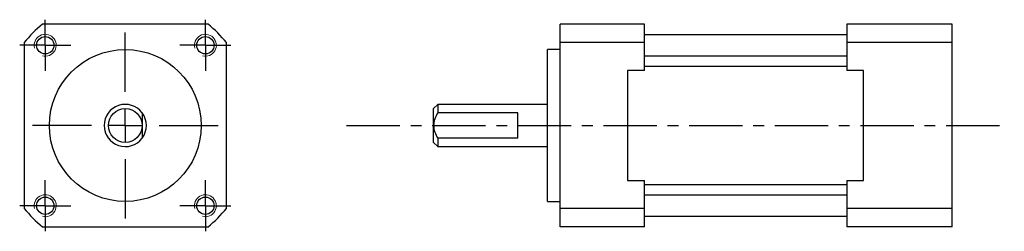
# Model space of a CAD drawing. Header units: millimetres. Extents: x 62 to 179, y 118 to 143.
import ezdxf

# ---------------------------------------------------------------- set-up
doc = ezdxf.new("R2010")
doc.units = ezdxf.units.MM
doc.linetypes.add('CENTER', pattern=[10.16, 6.35, -1.27, 1.27, -1.27])
doc.layers.add('中心線', color=1, linetype='CENTER')
doc.layers.add('標註文字', color=1, linetype='Continuous')

# ---------------------------------------------------------------- blocks, each defined once
blk = doc.blocks.new('SW_CENTERMARKSYMBOL_0')
at = {"layer": '標註文字', "color": 0}
for p, q in [((0, 4), (0, 11)), ((0, 0), (0, 2)), ((-4, 0), (-11, 0)), ((0, 0), (-2, 0)), ((0, 0), (0, -2)), ((0, 0), (2, 0)), ((4, 0), (11, 0)), ((0, -4), (0, -11))]:
    blk.add_line(p, q, dxfattribs=at)
blk = doc.blocks.new('SW_CENTERMARKSYMBOL_1')
at = {"layer": '標註文字', "color": 0}
for p, q in [((0, 2), (0, 3.025)), ((0, 0), (0, 2)), ((-2, 0), (-3.025, 0)), ((0, 0), (-2, 0)), ((0, 0), (0, -2)), ((0, 0), (2, 0)), ((2, 0), (3.025, 0)), ((0, -2), (0, -3.025))]:
    blk.add_line(p, q, dxfattribs=at)
blk = doc.blocks.new('SW_CENTERMARKSYMBOL_2')
at = {"layer": '標註文字', "color": 0}
for p, q in [((0, 2), (0, 3.025)), ((0, 0), (0, 2)), ((-2, 0), (-3.025, 0)), ((0, 0), (-2, 0)), ((0, 0), (0, -2)), ((0, 0), (2, 0)), ((2, 0), (3.025, 0)), ((0, -2), (0, -3.025))]:
    blk.add_line(p, q, dxfattribs=at)
blk = doc.blocks.new('SW_CENTERMARKSYMBOL_3')
at = {"layer": '標註文字', "color": 0}
for p, q in [((0, 2), (0, 3.025)), ((0, 0), (0, 2)), ((-2, 0), (-3.025, 0)), ((0, 0), (-2, 0)), ((0, 0), (0, -2)), ((0, 0), (2, 0)), ((2, 0), (3.025, 0)), ((0, -2), (0, -3.025))]:
    blk.add_line(p, q, dxfattribs=at)
blk = doc.blocks.new('SW_CENTERMARKSYMBOL_4')
at = {"layer": '標註文字', "color": 0}
for p, q in [((0, 2), (0, 3.025)), ((0, 0), (0, 2)), ((-2, 0), (-3.025, 0)), ((0, 0), (-2, 0)), ((0, 0), (0, -2)), ((0, 0), (2, 0)), ((2, 0), (3.025, 0)), ((0, -2), (0, -3.025))]:
    blk.add_line(p, q, dxfattribs=at)

msp = doc.modelspace()

# ---------------------------------------------------------------- linework, layer by layer
at = {"color": 7, "linetype": 'Continuous', "lineweight": 30}
for p, q in [((84.34, 142.63), (64.72, 142.63)), ((126.1, 140.44), (126.1, 142.63)), ((136.1, 142.63), (126.1, 142.63)), ((136.1, 140.44), (136.1, 142.63)), ((160.1, 142.63), (160.1, 140.44)), ((172.6, 142.63), (160.1, 142.63)), ((172.6, 140.44), (172.6, 142.63)), ((160.1, 141.38), (136.1, 141.38)), ((62.53, 140.44), (62.53, 120.82)), ((86.53, 120.82), (86.53, 140.44)), ((126.1, 120.82), (126.1, 140.44)), ((136.1, 140.44), (126.1, 140.44)), ((136.1, 137.13), (136.1, 140.44)), ((160.1, 140.44), (160.1, 137.13)), ((172.6, 140.44), (160.1, 140.44)), ((172.6, 120.82), (172.6, 140.44)), ((126.1, 139.63), (124.6, 139.63)), ((124.6, 130.63), (124.6, 139.63)), ((136.1, 138.88), (160.1, 138.88)), ((136.1, 137.13), (134.1, 137.13)), ((134.1, 137.13), (134.1, 124.13)), ((160.1, 137.63), (136.1, 137.63)), ((162.1, 137.13), (160.1, 137.13)), ((162.1, 124.13), (162.1, 137.13)), ((111.6, 133.13), (111.1, 132.63)), ((111.1, 130.63), (111.1, 132.63)), ((124.6, 133.13), (111.6, 133.13)), ((111.6, 133.13), (111.6, 132.13)), ((121.1, 132.13), (111.6, 132.13)), ((121.1, 129.13), (121.1, 132.13)), ((111.1, 128.63), (111.1, 130.63)), ((124.6, 121.63), (124.6, 130.63)), ((111.1, 128.63), (111.6, 128.13)), ((111.6, 129.13), (111.6, 128.13)), ((121.1, 129.13), (111.6, 129.13)), ((111.6, 128.13), (124.6, 128.13)), ((134.1, 124.13), (136.1, 124.13)), ((136.1, 120.82), (136.1, 124.13)), ((160.1, 124.13), (160.1, 120.82)), ((160.1, 124.13), (162.1, 124.13)), ((136.1, 123.63), (160.1, 123.63)), ((124.6, 121.63), (126.1, 121.63)), ((160.1, 122.38), (136.1, 122.38)), ((126.1, 118.63), (126.1, 120.82)), ((136.1, 120.82), (126.1, 120.82)), ((136.1, 118.63), (136.1, 120.82)), ((172.6, 120.82), (160.1, 120.82)), ((160.1, 120.82), (160.1, 118.63)), ((172.6, 118.63), (172.6, 120.82)), ((136.1, 119.88), (160.1, 119.88)), ((64.72, 118.63), (84.34, 118.63)), ((136.1, 118.63), (126.1, 118.63)), ((172.6, 118.63), (160.1, 118.63))]:
    msp.add_line(p, q, dxfattribs=at)
for centre, radius in [((65.03, 140.13), 1.03), ((84.03, 140.13), 1.03), ((74.53, 130.63), 9), ((74.53, 130.63), 2), ((65.03, 121.13), 1.03), ((84.03, 121.13), 1.03)]:
    msp.add_circle(centre, radius, dxfattribs=at)
for radius, start, end in [(15.5, 129.268, 140.732), (15.5, 39.268, 50.732), (2.5, 36.8699, 323.1301), (2.5, 323.1301, 36.8699), (15.5, 219.268, 230.732), (15.5, 309.268, 320.732)]:
    msp.add_arc((74.53, 130.63), radius, start, end, dxfattribs=at)
at = {"color": 7, "linetype": 'Continuous', "lineweight": 0}
for centre in [(65.03, 140.13), (84.03, 140.13), (65.03, 121.13), (84.03, 121.13)]:
    msp.add_arc(centre, 1.3, 255, 195, dxfattribs=at)
at = {"color": 7, "linetype": 'Continuous', "lineweight": 30}
for points, knots in [([(76.53, 132.13), (76.53, 131.9), (76.53, 131.66), (76.53, 131.29), (76.53, 131.16), (76.53, 130.9), (76.53, 130.76), (76.53, 130.63)], [0, 0, 0, 0, 0.5, 0.5, 0.75, 0.75, 1, 1, 1, 1]), ([(111.6, 132.13), (111.46, 131.9), (111.34, 131.66), (111.2, 131.29), (111.16, 131.16), (111.11, 130.9), (111.1, 130.76), (111.1, 130.63)], [0, 0, 0, 0, 0.5, 0.5, 0.75, 0.75, 1, 1, 1, 1]), ([(76.53, 130.63), (76.53, 130.36), (76.53, 130.1), (76.53, 129.6), (76.53, 129.36), (76.53, 129.13)], [0, 0, 0, 0, 0.5, 0.5, 1, 1, 1, 1]), ([(111.1, 130.63), (111.1, 130.36), (111.15, 130.1), (111.34, 129.6), (111.46, 129.36), (111.6, 129.13)], [0, 0, 0, 0, 0.5, 0.5, 1, 1, 1, 1])]:
    msp.add_open_spline(points, degree=3, knots=knots, dxfattribs=at)
at = {"layer": '中心線'}
msp.add_line((100.76, 130.63), (178.79, 130.63), dxfattribs=at)

# ---------------------------------------------------------------- block references
at = {"layer": '標註文字'}
for name, p in [('SW_CENTERMARKSYMBOL_4', (65.03, 140.13)), ('SW_CENTERMARKSYMBOL_1', (84.03, 140.13)), ('SW_CENTERMARKSYMBOL_0', (74.53, 130.63)), ('SW_CENTERMARKSYMBOL_3', (65.03, 121.13)), ('SW_CENTERMARKSYMBOL_2', (84.03, 121.13))]:
    msp.add_blockref(name, p, dxfattribs=at)

doc.saveas('drawing.dxf')
